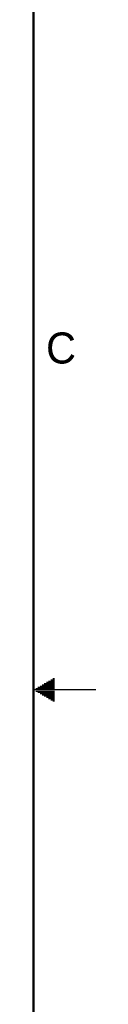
# Model space of a CAD drawing. Header units: inches. Extents: x 0 to 34, y 0 to 22.
# Tile 49 of 50: x 33.5 to 34, y 8.5 to 16.4. Entities that reach past the tile are written whole.
import ezdxf

# ---------------------------------------------------------------- set-up
doc = ezdxf.new("R2010")
doc.units = ezdxf.units.IN
doc.header["$LTSCALE"] = 1.87
doc.header["$MEASUREMENT"] = 0
doc.layers.get('0').update_dxf_attribs({"linetype": 'CONTINUOUS'})
doc.styles.get("Standard").update_dxf_attribs({"font": 'txt', "width": 0.8})

msp = doc.modelspace()

# ---------------------------------------------------------------- linework, layer by layer
at = {"color": 2, "linetype": 'CONTINUOUS'}
for p, q in [((33.5347, 11.02), (33.6697, 11.02)), ((33.552, 11.03), (33.6697, 11.03)), ((33.5693, 11.04), (33.6697, 11.04)), ((33.5866, 11.05), (33.6697, 11.05)), ((33.6039, 11.06), (33.6697, 11.06)), ((33.6213, 11.07), (33.6697, 11.07)), ((33.6386, 11.08), (33.6697, 11.08)), ((33.6559, 11.09), (33.6697, 11.09)), ((34, 11), (33.5, 11)), ((33.5173, 11.01), (33.6697, 11.01)), ((33.5173, 10.99), (33.6697, 10.99)), ((33.5347, 10.98), (33.6697, 10.98)), ((33.552, 10.97), (33.6697, 10.97)), ((33.5693, 10.96), (33.6697, 10.96)), ((33.5866, 10.95), (33.6697, 10.95)), ((33.6039, 10.94), (33.6697, 10.94)), ((33.6213, 10.93), (33.6697, 10.93)), ((33.6386, 10.92), (33.6697, 10.92)), ((33.6559, 10.91), (33.6697, 10.91))]:
    msp.add_line(p, q, dxfattribs=at)
at = {"color": 7, "linetype": 'CONTINUOUS', "const_width": 0.02}
msp.add_lwpolyline([(33.5, 0.5), (33.5, 21.5)], dxfattribs=at)

# ---------------------------------------------------------------- texts
at = {"color": 2, "linetype": 'CONTINUOUS'}
msp.add_text('C', height=0.25, dxfattribs=at).set_placement((33.6004, 13.6267))

doc.saveas('drawing.dxf')
